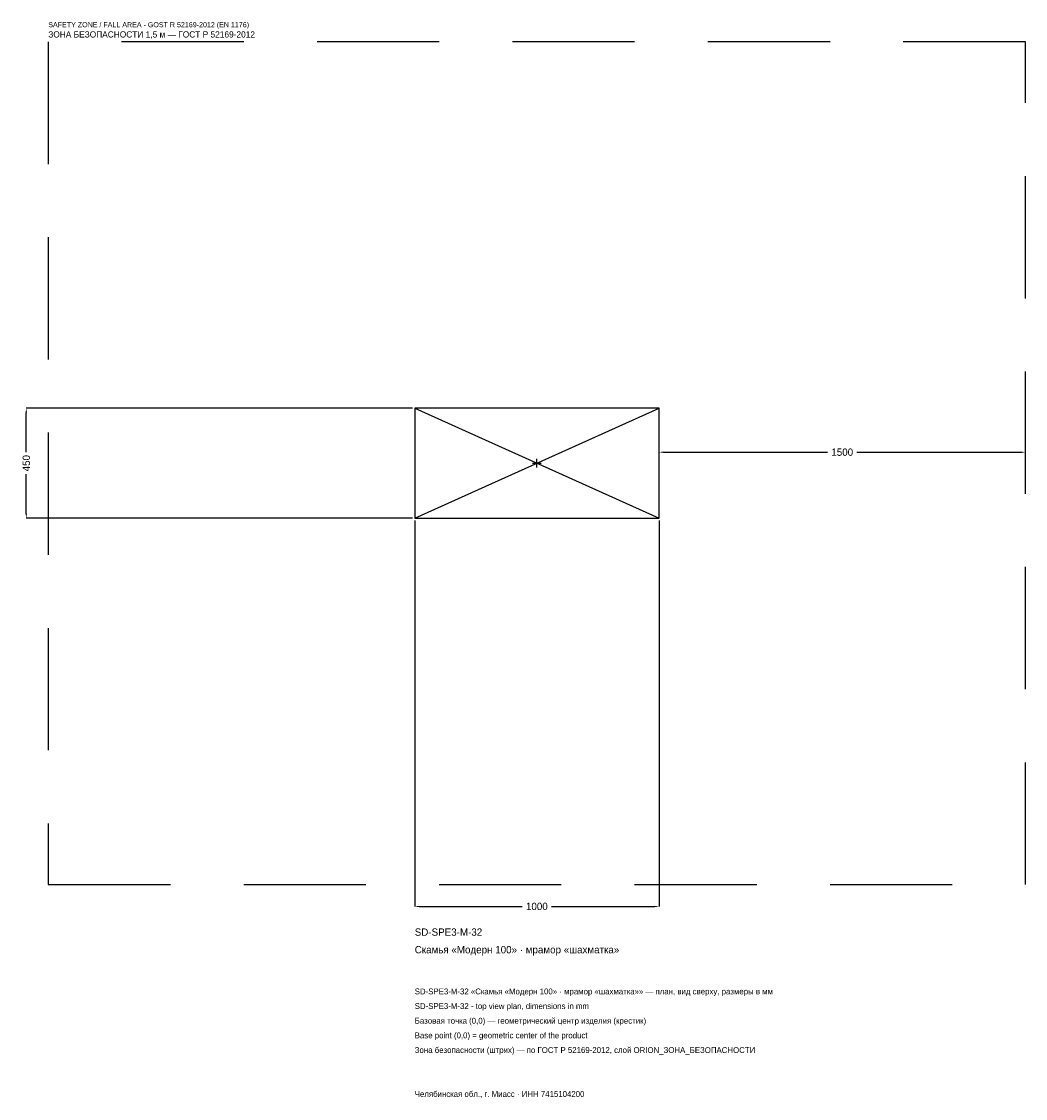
# Model space of a CAD drawing. Header units: metres. Extents: x -2109 to 2000, y -2601 to 1808.
import ezdxf

# ---------------------------------------------------------------- set-up
doc = ezdxf.new("R2010")
doc.units = ezdxf.units.M
doc.linetypes.add('DASHED', pattern=[800, 500, -300])
for name, color, linetype in [('ЗСК_ДАННЫЕ', 3, 'Continuous'), ('ЗСК_ЗОНА_БЕЗОПАСНОСТИ', 1, 'Continuous'), ('ЗСК_КОНТУР', 7, 'Continuous'), ('ЗСК_РАЗМЕРЫ', 8, 'Continuous')]:
    doc.layers.add(name, color=color, linetype=linetype)
doc.dimstyles.new('ORION', dxfattribs={"dimtxt": 30, "dimasz": 18, "dimexe": 1.25, "dimexo": 9, "dimtad": 1, "dimdec": 0, "dimcen": 2.5, "dimazin": 3, "dimtfac": 1, "dimtmove": 0, "dimatfit": 3})

# ---------------------------------------------------------------- blocks, each defined once
blk = doc.blocks.new('_CLOSEDFILLED')
at = {"color": 0, "linetype": 'BYBLOCK'}
blk.add_solid([(-1, 0.16), (0, 0), (-1, -0.16)], dxfattribs=at)
blk = doc.blocks.new('*D1')
for p, q in [((-500, -234), (-500, -1815)), ((500, -234), (500, -1815)), ((-482, -1815), (-60, -1815)), ((60, -1815), (482, -1815))]:
    blk.add_line(p, q)
at = {"layer": 'Defpoints'}
for p in [(-500, -225), (500, -225), (-500, -1815)]:
    blk.add_point(p, dxfattribs=at)
at = {"layer": 'ЗСК_РАЗМЕРЫ', "xscale": 18, "yscale": 18, "rotation": 180}
blk.add_blockref('_CLOSEDFILLED', (-500, -1815), dxfattribs=at)
at = {"layer": 'ЗСК_РАЗМЕРЫ', "xscale": 18, "yscale": 18}
blk.add_blockref('_CLOSEDFILLED', (500, -1815), dxfattribs=at)
at = {"layer": 'ЗСК_РАЗМЕРЫ', "insert": (0, -1815), "char_height": 30, "attachment_point": 5}
blk.add_mtext('1000', dxfattribs=at)
blk = doc.blocks.new('*D2')
for p, q in [((-509, 225), (-2090, 225)), ((-2090, 45), (-2090, 207)), ((-2090, -207), (-2090, -45)), ((-509, -225), (-2090, -225))]:
    blk.add_line(p, q)
at = {"layer": 'Defpoints'}
for p in [(-500, 225), (-2090, -225), (-500, -225)]:
    blk.add_point(p, dxfattribs=at)
at = {"layer": 'ЗСК_РАЗМЕРЫ', "xscale": 18, "yscale": 18}
for p, rotation in [((-2090, 225), 90), ((-2090, -225), 270)]:
    blk.add_blockref('_CLOSEDFILLED', p, dxfattribs=dict(at, rotation=rotation))
at = {"layer": 'ЗСК_РАЗМЕРЫ', "insert": (-2090, 0), "char_height": 30, "attachment_point": 5, "rotation": 90}
blk.add_mtext('450', dxfattribs=at)
blk = doc.blocks.new('*D3')
for p, q in [((500, 9), (500, 45)), ((518, 45), (1190, 45)), ((1310, 45), (1982, 45)), ((2000, 9), (2000, 45))]:
    blk.add_line(p, q)
at = {"layer": 'Defpoints'}
for p in [(500, 45), (500, 0), (2000, 0)]:
    blk.add_point(p, dxfattribs=at)
at = {"layer": 'ЗСК_РАЗМЕРЫ', "xscale": 18, "yscale": 18, "rotation": 180}
blk.add_blockref('_CLOSEDFILLED', (500, 45), dxfattribs=at)
at = {"layer": 'ЗСК_РАЗМЕРЫ', "xscale": 18, "yscale": 18}
blk.add_blockref('_CLOSEDFILLED', (2000, 45), dxfattribs=at)
at = {"layer": 'ЗСК_РАЗМЕРЫ', "insert": (1250, 45), "char_height": 30, "attachment_point": 5}
blk.add_mtext('1500', dxfattribs=at)
blk = doc.blocks.new('ОРИОН SD-SPE3-M-32 Скамья Модерн 100 · мрамор шахматка')
at = {"layer": 'ЗСК_ЗОНА_БЕЗОПАСНОСТИ', "linetype": 'DASHED'}
blk.add_lwpolyline([(-2000, -1725), (2000, -1725), (2000, 1725), (-2000, 1725)], close=True, dxfattribs=at)
at = {"layer": 'ЗСК_КОНТУР'}
for p, q in [((-500, -225), (500, 225)), ((-500, 225), (500, -225))]:
    blk.add_line(p, q, dxfattribs=at)
blk.add_lwpolyline([(-500, -225), (500, -225), (500, 225), (-500, 225)], close=True, dxfattribs=at)
at = {"layer": 'ЗСК_РАЗМЕРЫ'}
for p, q in [((-18, 0), (18, 0)), ((0, -18), (0, 18))]:
    blk.add_line(p, q, dxfattribs=at)
at = {"layer": 'ЗСК_ДАННЫЕ'}
for tag, p in [('АРТИКУЛ', (-500, -1935)), ('НАИМЕНОВАНИЕ', (-500, -2007))]:
    blk.add_attdef(tag, p, '', height=30, dxfattribs=at)
at = {"layer": 'ЗСК_ДАННЫЕ', "flags": 1}
for tag, p in [('ПРОИЗВОДИТЕЛЬ', (-500, -2079)), ('ТЕЛЕФОН', (-500, -2151)), ('САЙТ', (-500, -2295)), ('АДРЕС', (-500, -2367)), ('РЕКВИЗИТЫ', (-500, -2439)), ('ГАБАРИТЫ', (-500, -2511)), ('ЗОНА_БЕЗОПАСНОСТИ', (-500, -2583))]:
    blk.add_attdef(tag, p, '', height=30, dxfattribs=at)
at = {"layer": 'ЗСК_ЗОНА_БЕЗОПАСНОСТИ', "color": 1}
for s, height, p in [('SAFETY ZONE / FALL AREA - GOST R 52169-2012 (EN 1176)', 21, (-2000, 1785)), ('ЗОНА БЕЗОПАСНОСТИ 1,5 м — ГОСТ Р 52169-2012', 25.5, (-2000, 1743))]:
    blk.add_text(s, height=height, dxfattribs=at).set_placement(p)
at = {"layer": 'ЗСК_РАЗМЕРЫ'}
dim = blk.add_linear_dim(base=(-2090, -225), p1=(-500, -225), p2=(-500, 225), angle=90, dimstyle='ORION', dxfattribs=at)
dim.commit()
dim.dimension.update_dxf_attribs({"geometry": '*D2', "text_midpoint": (-2090, 0)})
for base, p1, p2, picture, middle in [((500, 45), (500, 0), (2000, 0), '*D3', (1250, 45)), ((-500, -1815), (-500, -225), (500, -225), '*D1', (0, -1815))]:
    dim = blk.add_linear_dim(base=base, p1=p1, p2=p2, dimstyle='ORION', dxfattribs=at)
    dim.commit()
    dim.dimension.update_dxf_attribs({"geometry": picture, "text_midpoint": middle})

msp = doc.modelspace()

# ---------------------------------------------------------------- block references
msp.add_blockref('ОРИОН SD-SPE3-M-32 Скамья Модерн 100 · мрамор шахматка', (0, 0)).add_auto_attribs({'АРТИКУЛ': 'SD-SPE3-M-32', 'НАИМЕНОВАНИЕ': 'Скамья «Модерн 100» · мрамор «шахматка»'})

# ---------------------------------------------------------------- texts
at = {"layer": 'ЗСК_ДАННЫЕ', "color": 3}
for s, p in [('SD-SPE3-M-32 «Скамья «Модерн 100» · мрамор «шахматка»» — план, вид сверху, размеры в мм', (-500, -2175)), ('SD-SPE3-M-32 - top view plan, dimensions in mm', (-500, -2235)), ('Челябинская обл., г. Миасс · ИНН 7415104200', (-500, -2595))]:
    msp.add_text(s, height=24, dxfattribs=at).set_placement(p)
at = {"layer": 'ЗСК_ДАННЫЕ', "color": 7}
for s, p in [('Базовая точка (0,0) — геометрический центр изделия (крестик)', (-500, -2295)), ('Base point (0,0) = geometric center of the product', (-500, -2355))]:
    msp.add_text(s, height=24, dxfattribs=at).set_placement(p)
at = {"layer": 'ЗСК_ДАННЫЕ', "color": 1}
msp.add_text('Зона безопасности (штрих) — по ГОСТ Р 52169-2012, слой ORION_ЗОНА_БЕЗОПАСНОСТИ', height=24, dxfattribs=at).set_placement((-500, -2415))

doc.saveas('drawing.dxf')
